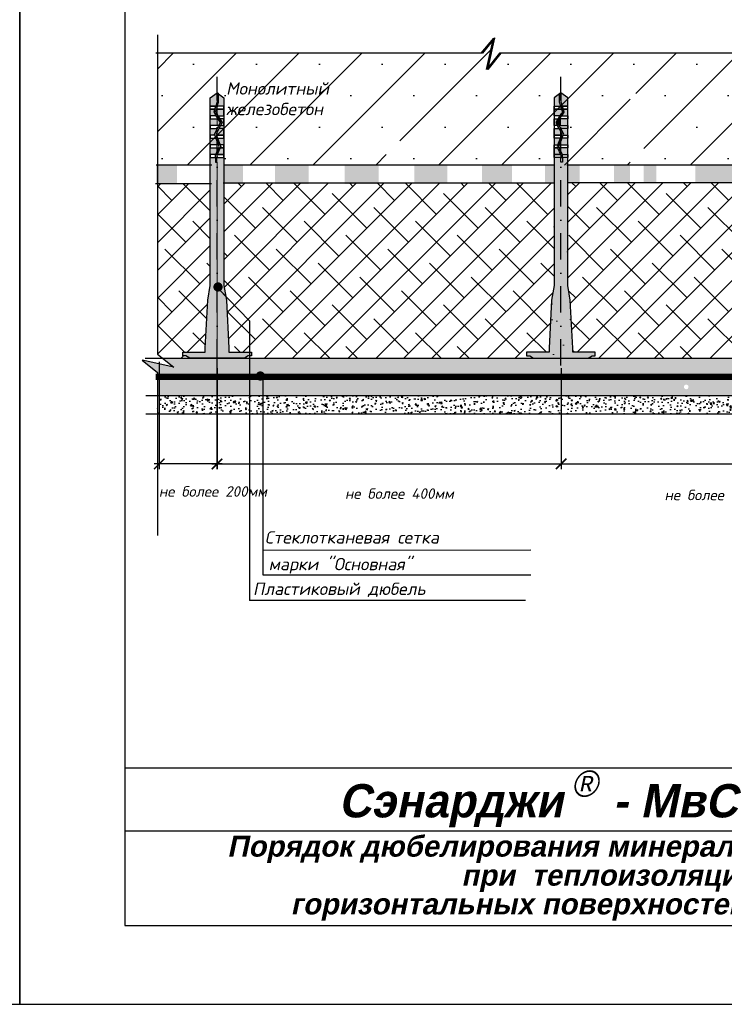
# Model space of a CAD drawing. Header units: inches. Extents: x 47 to 4151, y -1120 to 1902.
# Tile 35 of 93: x 1944 to 2078, y -67 to 120. Entities that reach past the tile are written whole.
import ezdxf

# ---------------------------------------------------------------- set-up
doc = ezdxf.new("R2010")
doc.units = ezdxf.units.IN
doc.header["$LTSCALE"] = 10
doc.header["$MEASUREMENT"] = 0
doc.linetypes.add('DASHDOT', pattern=[1, 0.5, -0.25, 0, -0.25])
doc.linetypes.add('HIDDEN', pattern=[0.375, 0.25, -0.125])
doc.layers.add('dim', color=160, linetype='Continuous', lineweight=15)
doc.layers.add('Layer1', color=108, linetype='Continuous', lineweight=30)
for name, color, linetype in [('DUBEL', 142, 'Continuous'), ('hatch', 240, 'Continuous'), ('ndp', 242, 'Continuous'), ('ramka', 248, 'Continuous')]:
    doc.layers.add(name, color=color, linetype=linetype)
doc.layers.add('list', color=5, linetype='Continuous', plot=False)
doc.styles.add('ndp', font='ARIALBD.TTF', dxfattribs={"oblique": 12})
doc.styles.add('style2', font='romans.shx', dxfattribs={"oblique": 12})
doc.dimstyles.new('1', dxfattribs={"dimtxt": 2, "dimasz": 2, "dimexe": 1, "dimexo": 0.7, "dimgap": 2, "dimtad": 0, "dimtih": 1, "dimtoh": 1, "dimdec": 4, "dimzin": 0, "dimdsep": 46, "dimtxsty": 'style2', "dimblk": 'ARCHTICK', "dimcen": 1.5, "dimdle": 1, "dimadec": 0, "dimazin": 0, "dimtfac": 1, "dimtdec": 4, "dimtofl": 0, "dimtmove": 0, "dimatfit": 2, "dimldrblk": 'DOTSMALL', "dimfxl": 1, "dimtolj": 1, "dimtzin": 0, "dimarcsym": 0})
pattern_1 = [(45, (2e-14, 319.1827), (-2.6516504, 2.6516504), []), (135, (2e-14, 319.1827), (-7.954951, 2.6516504), [9.375, -5.625])]
pattern_2 = [(50, (844.8364, 628.858), (2.5104106, -0.2196325), [0.2625, -2.8875]), (355, (844.8364, 628.858), (-0.4856297, 2.6326725), [0.21, -2.31]), (100.4514, (845.0456, 628.8396), (2.024783, 2.4130384), [0.2230907, -2.4539974]), (46.1842, (844.8364, 629.558), (3.735344, -0.5793166), [0.39375, -4.33125]), (96.6356, (845.1477, 629.5096), (3.271319, 3.409413), [0.334636, -3.680995]), (351.1842, (844.8364, 629.558), (3.271317, 3.409415), [0.315, -3.465]), (21, (845.1864, 629.383), (2.0891747, -1.409166), [0.2625, -2.8875]), (326, (845.1864, 629.383), (0.8516037, 2.538025), [0.21, -2.31]), (71.4514, (845.3605, 629.2655), (2.940779, 1.1288567), [0.2230907, -2.4539974]), (37.5, (844.8364, 628.8579), (0.0425595, 1.1651285), [0, -2.282, 0, -2.345, 0, -2.31875]), (7.5, (844.8364, 628.8579), (0.9207434, 1.380441), [0, -1.337, 0, -2.2295, 0, -0.88375]), (327.5, (844.0559, 628.8579), (1.8683785, -0.07894205), [0, -0.875, 0, -2.73, 0, -3.6225]), (317.5, (843.7059, 628.8579), (2.0411516, 0.3503674), [0, -1.1375, 0, -1.813, 0, -2.5725])]
pattern_3 = [(0, (844.8364, 628.8579), (0.21875, 0.4375), [0, -0.4375])]
pattern_4 = [(350, (2575.33584, 609.73893), (0.29139777, 0.39286785), [0, -0.4375])]

# ---------------------------------------------------------------- blocks, each defined once
blk = doc.blocks.new('_ArchTick')
at = {"layer": 'DUBEL', "color": 0, "const_width": 0.15}
blk.add_lwpolyline([(-0.5, -0.5), (0.5, 0.5)], dxfattribs=at)
blk = doc.blocks.new('*D334')
at = {"layer": 'Defpoints', "color": 0}
for p in [(1970.43, 55.78), (1981.42, 55.98), (1970.43, 35.65)]:
    blk.add_point(p, dxfattribs=at)
at = {"layer": 'dim', "color": 0, "lineweight": -2}
for p, q in [((1970.43, 55.08), (1970.43, 34.65)), ((1981.42, 55.28), (1981.42, 34.65)), ((1982.42, 35.65), (1969.43, 35.65))]:
    blk.add_line(p, q, dxfattribs=at)
at = {"layer": 'dim', "color": 0, "lineweight": -2, "xscale": 2, "yscale": 2, "zscale": 2, "rotation": 180}
blk.add_blockref('_ArchTick', (1970.43, 35.65), dxfattribs=at)
at = {"layer": 'dim', "color": 0, "lineweight": -2, "xscale": 2, "yscale": 2, "zscale": 2}
blk.add_blockref('_ArchTick', (1981.42, 35.65), dxfattribs=at)
at = {"layer": 'dim', "color": 0, "insert": (1980.65, 30.4), "char_height": 2, "attachment_point": 5, "style": 'style2'}
blk.add_mtext('\\A1;{\\fRomanS|b0|i0|c204|p2;не более 200мм}', dxfattribs=at)
blk = doc.blocks.new('_DotSmall')
at = {"layer": 'DUBEL', "color": 0, "const_width": 0.5}
blk.add_lwpolyline([(-0.0625, 0, 1), (0.0625, 0, 1)], format="xyb", close=True, dxfattribs=at)
blk = doc.blocks.new('*D335')
at = {"layer": 'Defpoints', "color": 0}
for p in [(1981.43, 54.58), (2046.96, 54.58), (2046.96, 35.65)]:
    blk.add_point(p, dxfattribs=at)
at = {"layer": 'dim', "color": 0, "lineweight": -2}
for p, q in [((1981.43, 53.88), (1981.43, 34.65)), ((2046.96, 53.88), (2046.96, 34.65)), ((1980.43, 35.65), (2047.96, 35.65))]:
    blk.add_line(p, q, dxfattribs=at)
at = {"layer": 'dim', "color": 0, "lineweight": -2, "xscale": 2, "yscale": 2, "zscale": 2, "rotation": 180}
blk.add_blockref('_ArchTick', (1981.43, 35.65), dxfattribs=at)
at = {"layer": 'dim', "color": 0, "lineweight": -2, "xscale": 2, "yscale": 2, "zscale": 2}
blk.add_blockref('_ArchTick', (2046.96, 35.65), dxfattribs=at)
at = {"layer": 'dim', "color": 0, "insert": (2016.16, 29.99), "char_height": 2, "attachment_point": 5, "style": 'style2'}
blk.add_mtext('\\A1;{\\fRomanS|b0|i0|c204|p2;не более 400мм}', dxfattribs=at)
blk = doc.blocks.new('*D336')
at = {"layer": 'Defpoints', "color": 0}
for p in [(2046.95, 54.33), (2107.95, 54.33), (2107.95, 35.66)]:
    blk.add_point(p, dxfattribs=at)
at = {"layer": 'dim', "color": 0, "lineweight": -2}
for p, q in [((2046.95, 53.63), (2046.95, 34.66)), ((2107.95, 53.63), (2107.95, 34.66)), ((2045.95, 35.66), (2108.95, 35.66))]:
    blk.add_line(p, q, dxfattribs=at)
at = {"layer": 'dim', "color": 0, "lineweight": -2, "xscale": 2, "yscale": 2, "zscale": 2, "rotation": 180}
blk.add_blockref('_ArchTick', (2046.95, 35.66), dxfattribs=at)
at = {"layer": 'dim', "color": 0, "lineweight": -2, "xscale": 2, "yscale": 2, "zscale": 2}
blk.add_blockref('_ArchTick', (2107.95, 35.66), dxfattribs=at)
at = {"layer": 'dim', "color": 0, "insert": (2077.02, 29.73), "char_height": 2, "attachment_point": 5, "style": 'style2'}
blk.add_mtext('\\A1;{\\fRomanS|b0|i0|c204|p2;не более 400мм}', dxfattribs=at)

msp = doc.modelspace()

# ---------------------------------------------------------------- hatches: boundary and pattern name
at = {"layer": 'dim'}
h = msp.add_hatch(color=4, dxfattribs=at)
h.paths.add_polyline_path([(1981.432785, 106.351293), (1980.128791, 105.411398), (1980.128791, 103.782673), (1981.190941, 103.782673), (1981.432785, 104.601025)])
h.paths.add_polyline_path([(1982.736779, 105.411398), (1981.709586, 106.15178), (1981.709586, 104.56098), (1981.432785, 103.782673), (1981.432785, 103.624338), (1981.479577, 103.782673), (1982.736779, 103.782673)])
h.paths.add_polyline_path([(1982.736779, 103.237217), (1981.432785, 103.237217), (1981.432785, 102.230816), (1981.61076, 101.943615), (1982.736779, 101.943615)])
h.paths.add_polyline_path([(1980.853357, 102.640356), (1981.029745, 103.237217), (1980.128791, 103.237217), (1980.128791, 101.943615), (1981.285119, 101.943615)])
h.paths.add_polyline_path([(1981.432785, 103.237217), (1981.318381, 103.237217), (1981.153942, 102.680789), (1981.432785, 102.230816)])
h.paths.add_polyline_path([(1981.432785, 101.398159), (1980.128791, 101.398159), (1980.128791, 100.104557), (1981.432785, 100.104557)])
h.paths.add_polyline_path([(1981.623132, 101.398159), (1981.432785, 101.398159), (1981.432785, 100.104557), (1981.760092, 100.104557), (1982.059015, 100.694768)])
h.paths.add_polyline_path([(1982.736779, 101.398159), (1981.948772, 101.398159), (1982.376202, 100.708409), (1982.07037, 100.104557), (1982.736779, 100.104557)])
h.paths.add_polyline_path([(1982.736779, 99.559101), (1981.794115, 99.559101), (1981.432785, 98.84567), (1981.432785, 98.265499), (1982.736779, 98.265499)])
h.paths.add_polyline_path([(1981.432785, 99.559101), (1980.128791, 99.559101), (1980.128791, 98.265499), (1981.027112, 98.265499), (1981.432785, 97.159011), (1981.432785, 97.963139), (1981.245092, 98.475078), (1981.432785, 98.84567), (1981.432785, 99.458302), (1980.943782, 98.492784)])
h.paths.add_polyline_path([(1981.432785, 97.159011), (1981.227093, 97.720043), (1980.128791, 97.720043), (1980.128791, 96.426441), (1981.432785, 96.426441)])
h.paths.add_polyline_path([(1982.736779, 97.720043), (1981.521912, 97.720043), (1981.996187, 96.426441), (1982.736779, 96.426441)])
h.paths.add_polyline_path([(1982.736779, 95.880985), (1982.054361, 95.880985), (1981.474575, 94.587383), (1982.736779, 94.587383)])
h.paths.add_polyline_path([(1981.432785, 95.880985), (1980.128791, 95.880985), (1980.128791, 94.587383), (1981.171243, 94.587383), (1981.432785, 95.170928)])
h.paths.add_polyline_path([(1981.142369, 94.041927), (1980.128791, 94.041927), (1980.128791, 69.636086), (1979.655902, 66.862232), (1979.17896, 57.722677), (1979.17896, 56.927412), (1974.902895, 56.927412), (1974.902895, 56.212808), (1975.492035, 56.212808), (1976.221555, 55.772011), (1981.432785, 55.772011), (1981.432785, 93.138646), (1981.142369, 93.138646)])
h.paths.add_polyline_path([(1982.736779, 94.041927), (1981.432785, 94.041927), (1981.432785, 55.772011), (1986.644015, 55.772011), (1987.373535, 56.212808), (1987.962675, 56.212808), (1987.962675, 56.927412), (1983.68661, 56.927412), (1983.68661, 57.722677), (1983.209668, 66.862232), (1982.736779, 69.636086)])
h = msp.add_hatch(color=4, dxfattribs=at)
h.paths.add_polyline_path([(2046.91401, 103.237217), (2045.610016, 103.237217), (2045.610016, 101.943615), (2046.736035, 101.943615), (2046.91401, 102.230816)])
h.paths.add_polyline_path([(2046.637209, 106.15178), (2045.610016, 105.411398), (2045.610016, 103.782673), (2046.867218, 103.782673), (2046.91401, 103.624338), (2046.91401, 103.782673), (2046.637209, 104.56098)])
h.paths.add_polyline_path([(2048.218004, 105.411398), (2046.91401, 106.351293), (2046.91401, 104.601025), (2047.155854, 103.782673), (2048.218004, 103.782673)])
h.paths.add_polyline_path([(2048.218004, 103.237217), (2047.31705, 103.237217), (2047.493438, 102.640356), (2047.061676, 101.943615), (2048.218004, 101.943615)])
h.paths.add_polyline_path([(2048.218004, 101.398159), (2046.91401, 101.398159), (2046.91401, 100.104557), (2048.218004, 100.104557)])
h.paths.add_polyline_path([(2047.192853, 102.680789), (2047.028414, 103.237217), (2046.91401, 103.237217), (2046.91401, 102.230816)])
h.paths.add_polyline_path([(2046.398023, 101.398159), (2045.610016, 101.398159), (2045.610016, 100.104557), (2046.276425, 100.104557), (2045.970593, 100.708409)])
h.paths.add_polyline_path([(2048.218004, 99.559101), (2046.91401, 99.559101), (2047.403013, 98.492784), (2046.91401, 99.458302), (2046.91401, 98.84567), (2047.101703, 98.475078), (2046.91401, 97.963139), (2046.91401, 97.159011), (2047.119702, 97.720043), (2047.319684, 98.265499), (2048.218004, 98.265499)])
h.paths.add_polyline_path([(2046.91401, 98.84567), (2046.55268, 99.559101), (2045.610016, 99.559101), (2045.610016, 98.265499), (2046.91401, 98.265499)])
h.paths.add_polyline_path([(2046.824883, 97.720043), (2045.610016, 97.720043), (2045.610016, 96.426441), (2046.350608, 96.426441)])
h.paths.add_polyline_path([(2048.218004, 97.720043), (2047.119702, 97.720043), (2046.91401, 97.159011), (2046.91401, 96.426441), (2048.218004, 96.426441)])
h.paths.add_polyline_path([(2046.292434, 95.880985), (2045.610016, 95.880985), (2045.610016, 94.587383), (2046.87222, 94.587383)])
h.paths.add_polyline_path([(2048.218004, 95.880985), (2046.91401, 95.880985), (2046.91401, 95.170928), (2047.175552, 94.587383), (2048.218004, 94.587383)])
h.paths.add_polyline_path([(2046.91401, 94.041927), (2045.610016, 94.041927), (2045.610016, 69.636086), (2045.137127, 66.862232), (2044.660185, 57.722677), (2044.660185, 56.927412), (2040.38412, 56.927412), (2040.38412, 56.212808), (2040.97326, 56.212808), (2041.70278, 55.772011), (2046.91401, 55.772011)])
h.paths.add_polyline_path([(2048.218004, 94.041927), (2047.204426, 94.041927), (2047.204426, 93.138646), (2046.91401, 93.138646), (2046.91401, 55.772011), (2052.125241, 55.772011), (2052.85476, 56.212808), (2053.4439, 56.212808), (2053.4439, 56.927412), (2049.167835, 56.927412), (2049.167835, 57.722677), (2048.690893, 66.862232), (2048.218004, 69.636086)])
h = msp.add_hatch(dxfattribs=at)
h.set_pattern_fill('AR-SAND', color=1, scale=5, style=0)
h.set_pattern_definition([(37.5, (1898.5226, -668.6334), (-0.31497, 9.63412), [0, -7.6, 0, -8.5, 0, -8.125]), (7.5, (1898.523, -668.633), (8.84888, 14.11073), [0, -4.1, 0, -6.85, 0, -2.625]), (327.5, (1892.373, -668.6334), (15.57071, 0.028295), [0, -2.5, 0, -9, 0, -11.75]), (317.5, (1892.373, -668.633), (15.03063, 4.38838), [0, -1.25, 0, -5.9, 0, -6.75])])
h.paths.add_polyline_path([(2048.218004, 94.041927), (2047.204426, 94.041927), (2047.204426, 93.138646), (2046.91401, 93.138646), (2046.91401, 55.772011), (2052.125241, 55.772011), (2052.85476, 56.212808), (2053.4439, 56.212808), (2053.4439, 56.927412), (2049.167835, 56.927412), (2049.167835, 57.722677), (2048.690893, 66.862232), (2048.218004, 69.636086)])
h.paths.add_polyline_path([(2046.91401, 94.041927), (2045.610016, 94.041927), (2045.610016, 69.636086), (2045.137127, 66.862232), (2044.660185, 57.722677), (2044.660185, 56.927412), (2040.38412, 56.927412), (2040.38412, 56.212808), (2040.97326, 56.212808), (2041.70278, 55.772011), (2046.91401, 55.772011)])
h.paths.add_polyline_path([(2046.292434, 95.880985), (2045.610016, 95.880985), (2045.610016, 94.587383), (2046.87222, 94.587383)])
h.paths.add_polyline_path([(2048.218004, 95.880985), (2046.91401, 95.880985), (2046.91401, 95.170928), (2047.175552, 94.587383), (2048.218004, 94.587383)])
h.paths.add_polyline_path([(2048.218004, 97.720043), (2047.119702, 97.720043), (2046.91401, 97.159011), (2046.91401, 96.426441), (2048.218004, 96.426441)])
h.paths.add_polyline_path([(2046.824883, 97.720043), (2045.610016, 97.720043), (2045.610016, 96.426441), (2046.350608, 96.426441)])
h.paths.add_polyline_path([(2046.91401, 98.84567), (2046.55268, 99.559101), (2045.610016, 99.559101), (2045.610016, 98.265499), (2046.91401, 98.265499)])
h.paths.add_polyline_path([(2048.218004, 99.559101), (2046.91401, 99.559101), (2047.403013, 98.492784), (2046.91401, 99.458302), (2046.91401, 98.84567), (2047.101703, 98.475078), (2046.91401, 97.963139), (2046.91401, 97.159011), (2047.119702, 97.720043), (2047.319684, 98.265499), (2048.218004, 98.265499)])
h.paths.add_polyline_path([(2048.218004, 105.411398), (2046.91401, 106.351293), (2046.91401, 104.601025), (2047.155854, 103.782673), (2048.218004, 103.782673)])
h.paths.add_polyline_path([(2046.637209, 104.56098), (2046.637209, 106.15178), (2045.610016, 105.411398), (2045.610016, 103.782673), (2046.867218, 103.782673), (2046.91401, 103.624338), (2046.91401, 103.782673)])
h.paths.add_polyline_path([(2046.91401, 103.237217), (2045.610016, 103.237217), (2045.610016, 101.943615), (2046.736035, 101.943615), (2046.91401, 102.230816)])
h.paths.add_polyline_path([(2048.218004, 103.237217), (2047.31705, 103.237217), (2047.493438, 102.640356), (2047.061676, 101.943615), (2048.218004, 101.943615)])
h.paths.add_polyline_path([(2048.218004, 101.398159), (2046.91401, 101.398159), (2046.91401, 100.104557), (2048.218004, 100.104557)])
h.paths.add_polyline_path([(2045.970593, 100.708409), (2046.398023, 101.398159), (2045.610016, 101.398159), (2045.610016, 100.104557), (2046.276425, 100.104557)])
msp.add_hatch(color=4, dxfattribs=at).paths.add_polyline_path([(2046.91401, 101.398159), (2046.723663, 101.398159), (2046.287781, 100.694768), (2046.586703, 100.104557), (2046.91401, 100.104557)])
h = msp.add_hatch(dxfattribs=at)
h.set_pattern_fill('ANSI38', color=1, scale=30, style=0)
h.set_pattern_definition(pattern_1)
h.paths.add_polyline_path([(1980.128791, 89.00139), (1970.062316, 89.00139), (1970.062316, 56.552889), (1971.053129, 55.772011), (1976.221555, 55.772011), (1975.492035, 56.212808), (1974.902895, 56.212808), (1974.902895, 56.927412), (1979.17896, 56.927412), (1979.17896, 57.722677), (1979.655902, 66.862232), (1980.128791, 69.636086)])
h = msp.add_hatch(dxfattribs=at)
h.set_pattern_fill('ANSI38', color=1, scale=30, style=0)
h.set_pattern_definition(pattern_1)
h.paths.add_polyline_path([(2045.610016, 89.106451), (1982.736779, 89.106451), (1982.736779, 69.636086), (1983.084135, 67.598579), (1987.6158, 62.913343), (1987.6158, 56.927412), (1987.962675, 56.927412), (1987.962675, 56.212808), (1987.6158, 56.212808), (1987.6158, 55.772011), (1999.860371, 55.772011), (2041.70278, 55.772011), (2040.97326, 56.212808), (2040.38412, 56.212808), (2040.38412, 56.927412), (2044.660185, 56.927412), (2044.660185, 57.722677), (2045.137127, 66.862232), (2045.610016, 69.636086)])
h.paths.add_polyline_path([(1987.6158, 62.913343), (1983.084135, 67.598579), (1983.209668, 66.862232), (1983.68661, 57.722677), (1983.68661, 56.927412), (1987.6158, 56.927412)], flags=17)
h = msp.add_hatch(dxfattribs=at)
h.set_pattern_fill('ANSI38', color=1, scale=30, style=0)
h.set_pattern_definition(pattern_1)
h.paths.add_polyline_path([(2079.91699, 69.067781, -0.0274360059), (2079.868821, 69.065136, -1), (2079.868821, 69.944961, -0.9465932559), (2079.91699, 69.067781), (2079.91699, 55.772011), (2082.16769, 55.772011), (2082.16769, 89.197435), (2048.218004, 89.197435), (2048.218004, 69.636086), (2048.690893, 66.862232), (2049.167835, 57.722677), (2049.167835, 56.927412), (2053.4439, 56.927412), (2053.4439, 56.212808), (2052.85476, 56.212808), (2052.125241, 55.772011), (2079.91699, 55.772011)])
at = {"layer": 'hatch'}
h = msp.add_hatch(dxfattribs=at)
h.set_pattern_fill('SACNCR', color=1, scale=90.327494, style=0)
h.set_pattern_definition([(45, (1186.562, 992.021), (-5.987923, 5.987923), []), (45, (1192.55, 992.021), (-5.987923, 5.987923), [0, -8.4682])])
h.paths.add_polyline_path([(2060.100275, 105.411398), (2061.404269, 106.351293), (2062.708262, 105.411398), (2062.708262, 103.782673), (2062.708262, 103.237217), (2062.708262, 101.398159), (2062.708262, 99.559101), (2062.708262, 97.720043), (2062.708262, 95.880985), (2062.708262, 94.041927), (2062.708262, 92.583028), (2106.5453, 92.583028), (2106.5453, 94.041927), (2106.5453, 94.587383), (2106.5453, 95.880985), (2106.5453, 96.426441), (2106.5453, 97.720043), (2106.5453, 98.265499), (2106.5453, 99.559101), (2106.5453, 100.104557), (2106.5453, 101.398159), (2106.5453, 101.943615), (2106.5453, 103.237217), (2106.5453, 103.782673), (2106.5453, 105.411398), (2107.849294, 106.351293), (2108.126095, 106.15178), (2109.153288, 105.411398), (2109.153288, 103.782673), (2109.153288, 101.943615), (2109.153288, 101.398159), (2109.153288, 100.104557), (2109.153288, 99.559101), (2109.153288, 97.720043), (2109.153288, 96.426441), (2109.153288, 94.587383), (2109.153288, 94.041927), (2109.153288, 92.583028), (2117.908008, 92.583028), (2117.908008, 113.894923), (2035.461816, 113.894923), (2033.018076, 110.794197), (2033.11431, 111.234312), (2032.756455, 110.780249), (2033.977926, 116.3665), (2031.958256, 113.90887), (2031.708097, 113.90887), (2031.696635, 113.894923), (1970.062316, 113.894923), (1970.062316, 92.583028), (2013.65525, 92.583028), (2013.65525, 94.041927), (2013.65525, 94.587383), (2013.65525, 95.880985), (2013.65525, 96.426441), (2013.65525, 97.720043), (2013.65525, 98.265499), (2013.65525, 99.559101), (2013.65525, 100.104557), (2013.65525, 101.398159), (2013.65525, 101.943615), (2013.65525, 103.237217), (2013.65525, 103.782673), (2013.65525, 105.411398), (2014.959243, 106.351293), (2015.236045, 106.15178), (2016.263237, 105.411398), (2016.263237, 103.782673), (2016.263237, 101.943615), (2016.263237, 101.398159), (2016.263237, 100.104557), (2016.263237, 99.559101), (2016.263237, 97.720043), (2016.263237, 96.426441), (2016.263237, 94.587383), (2016.263237, 94.041927), (2016.263237, 92.583028), (2060.100275, 92.583028), (2060.100275, 94.041927), (2060.100275, 94.587383), (2060.100275, 96.426441), (2060.100275, 98.265499), (2060.100275, 99.559101), (2060.100275, 101.398159), (2060.100275, 103.782673)])
h.paths.add_polyline_path([(1982.562023, 101.621321), (2007.308842, 101.37197), (2008.056892, 104.89127), (1983.310074, 105.14062)], flags=24)
h.paths.add_polyline_path([(1982.897195, 105.53746), (2006.526776, 105.28811), (2007.274826, 108.807409), (1983.645245, 109.056759)], flags=24)
h = msp.add_hatch(dxfattribs=at)
h.set_pattern_fill('DOTS', color=1, scale=7, angle=350, style=0)
h.set_pattern_definition(pattern_4)
h.paths.add_polyline_path([(2037.594455, 89.106451), (2037.594455, 92.583028), (2031.877866, 92.583028), (2031.877866, 89.106451)])
h.paths.add_polyline_path([(2025.295593, 89.106451), (2025.295593, 92.583028), (2018.993414, 92.583028), (2018.993414, 89.106451)])
h.paths.add_polyline_path([(2012.187702, 89.00139), (2012.187702, 92.583028), (2005.745481, 92.583028), (2005.745481, 89.00139)])
h.paths.add_polyline_path([(1998.883108, 89.00139), (1998.883108, 92.583028), (1992.440881, 92.583028), (1992.440881, 89.00139)])
h.paths.add_polyline_path([(1986.405014, 89.00139), (1986.405014, 92.583028), (1980.38293, 92.583028), (1980.38293, 89.00139)])
h.paths.add_polyline_path([(1973.800657, 89.00139), (1973.800657, 92.583028), (1969.787196, 92.583028), (1969.787196, 89.00139)])
h = msp.add_hatch(dxfattribs=at)
h.set_pattern_fill('DOTS', color=1, scale=7, angle=350, style=0)
h.set_pattern_definition(pattern_4)
h.paths.add_polyline_path([(2117.908008, 89.271144), (2117.908008, 92.583028), (2113.635025, 92.583028), (2113.635025, 89.271144)])
h.paths.add_polyline_path([(2106.5453, 89.197435), (2106.5453, 92.583028), (2101.590862, 92.583028), (2101.590862, 89.197435)])
h.paths.add_polyline_path([(2095.428736, 89.197435), (2095.428736, 92.583028), (2088.464394, 92.583028), (2088.464394, 89.197435)])
h.paths.add_polyline_path([(2080.061494, 89.197435), (2080.061494, 92.583028), (2072.498879, 92.583028), (2072.498879, 89.197435)])
h.paths.add_polyline_path([(2065.076316, 89.197435), (2065.076316, 92.583028), (2062.708262, 92.583028), (2062.708262, 89.197435)])
h.paths.add_polyline_path([(2060.100275, 89.106451), (2060.100275, 92.583028), (2057.061181, 92.583028), (2057.061181, 89.106451)])
h.paths.add_polyline_path([(2050.478908, 89.106451), (2050.478908, 92.583028), (2043.896629, 92.583028), (2043.896629, 89.106451)])
h = msp.add_hatch(dxfattribs=at)
h.set_pattern_fill('DOTS', color=1, scale=7, style=0)
h.set_pattern_definition(pattern_3)
h.paths.add_polyline_path([(2020.235646, 55.772011), (1999.860371, 55.772011), (1971.053129, 55.772011), (1973.176989, 54.098157), (1967.175977, 55.410318), (1970.062316, 53.038336), (1970.062316, 52.22271), (2020.235646, 52.22271)])
h.paths.add_polyline_path([(2020.235646, 52.22271), (1970.062316, 52.22271), (1970.062316, 48.67341), (2020.235646, 48.67341)])
h.paths.add_polyline_path([(2021.711998, 55.772011), (2020.235646, 55.772011), (2020.235646, 52.22271), (2021.711998, 52.22271)])
h.paths.add_polyline_path([(2021.711998, 52.22271), (2020.235646, 52.22271), (2020.235646, 48.67341), (2021.711998, 48.67341)])
h = msp.add_hatch(dxfattribs=at)
h.set_pattern_fill('DOTS', color=1, scale=7, style=0)
h.set_pattern_definition(pattern_3)
h.paths.add_polyline_path([(2070.90747, 55.772011), (2021.711998, 55.772011), (2021.711998, 52.22271), (2022.637459, 52.22271, -0.5376095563), (2023.042245, 52.834875, -0.5376095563), (2023.447032, 52.22271), (2070.90747, 52.22271)])
h.paths.add_polyline_path([(2070.90747, 49.891427, -0.0725178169), (2070.781859, 49.873113, -1), (2070.781859, 50.752937, -0.0725178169), (2070.90747, 50.734623), (2070.90747, 52.22271), (2023.447032, 52.22271, -0.3007203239), (2023.042245, 51.95505, -0.3007203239), (2022.637459, 52.22271), (2021.711998, 52.22271), (2021.711998, 48.67341), (2070.90747, 48.67341)])
h.paths.add_polyline_path([(2074.285265, 55.772011), (2070.90747, 55.772011), (2070.90747, 52.22271), (2074.285265, 52.22271)])
h.paths.add_polyline_path([(2074.285265, 52.22271), (2070.90747, 52.22271), (2070.90747, 50.734623, -0.7455016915), (2070.90747, 49.891427), (2070.90747, 48.67341), (2074.285265, 48.67341)])
h = msp.add_hatch(dxfattribs=at)
h.set_pattern_fill('DOTS', color=1, scale=7, style=0)
h.set_pattern_definition(pattern_3)
h.paths.add_polyline_path([(2115.02167, 55.410318), (2121.022682, 54.098157), (2118.898821, 55.772011), (2074.285265, 55.772011), (2074.285265, 52.22271), (2117.908008, 52.22271), (2117.908008, 53.038336)])
h.paths.add_polyline_path([(2117.908008, 52.22271), (2074.285265, 52.22271), (2074.285265, 48.67341), (2117.908008, 48.67341)])
h = msp.add_hatch(dxfattribs=at)
h.set_pattern_fill('AR-CONC', color=1, scale=0.35, style=0)
h.set_pattern_definition(pattern_2)
h.paths.add_polyline_path([(2020.235646, 48.67341), (1970.062316, 48.67341), (1970.062316, 45.217955), (2020.235646, 45.217955)])
h.paths.add_polyline_path([(2021.711998, 48.67341), (2020.235646, 48.67341), (2020.235646, 45.217955), (2021.711998, 45.217955)])
h.paths.add_polyline_path([(2023.140407, 48.67341), (2021.711998, 48.67341), (2021.711998, 45.217955), (2023.140407, 45.217955)])
h = msp.add_hatch(dxfattribs=at)
h.set_pattern_fill('AR-CONC', color=1, scale=0.35, style=0)
h.set_pattern_definition(pattern_2)
h.paths.add_polyline_path([(2070.90747, 48.67341), (2023.140407, 48.67341), (2023.140407, 45.217955), (2070.90747, 45.217955)])
h.paths.add_polyline_path([(2074.285265, 48.67341), (2070.90747, 48.67341), (2070.90747, 45.217955), (2071.833383, 45.217955, -0.3585132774), (2072.265057, 45.573127, -0.3585132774), (2072.69673, 45.217955), (2074.285265, 45.217955)])
h = msp.add_hatch(dxfattribs=at)
h.set_pattern_fill('AR-CONC', color=1, scale=0.35, style=0)
h.set_pattern_definition(pattern_2)
h.paths.add_polyline_path([(2117.908008, 48.67341), (2074.285265, 48.67341), (2074.285265, 45.217955), (2117.908008, 45.217955)])

# ---------------------------------------------------------------- linework, layer by layer
at = {"layer": 'dim', "color": 142, "lineweight": 0}
for p, q in [((1981.432785, 106.351293), (1980.128791, 105.411398)), ((1980.128791, 105.411398), (1980.128791, 103.782673)), ((1981.432785, 104.601025), (1981.432785, 106.351293)), ((1981.709586, 106.15178), (1981.709586, 104.56098)), ((1982.736779, 105.411398), (1981.709586, 106.15178)), ((1982.736779, 103.782673), (1982.736779, 105.411398)), ((1980.128791, 103.782673), (1981.190941, 103.782673)), ((1980.128791, 103.237217), (1980.128791, 101.943615)), ((1981.029745, 103.237217), (1980.128791, 103.237217)), ((1980.853357, 102.640356), (1981.029745, 103.237217)), ((1981.190941, 103.782673), (1981.432785, 104.601025)), ((1981.709586, 104.56098), (1981.432785, 103.782673)), ((1981.432785, 103.624338), (1981.479577, 103.782673)), ((1981.432785, 103.782673), (1981.432785, 103.624338)), ((1981.432785, 103.237217), (1981.432785, 102.230816)), ((1982.736779, 103.237217), (1981.432785, 103.237217)), ((1981.479577, 103.782673), (1982.736779, 103.782673)), ((1982.736779, 101.943615), (1982.736779, 103.237217)), ((1980.128791, 101.943615), (1981.285119, 101.943615)), ((1980.128791, 101.398159), (1980.128791, 100.104557)), ((1981.432785, 101.398159), (1980.128791, 101.398159)), ((1981.285119, 101.943615), (1980.853357, 102.640356)), ((1981.432785, 102.230816), (1981.61076, 101.943615)), ((1981.432785, 101.398159), (1981.432785, 100.104557)), ((1981.623132, 101.398159), (1981.432785, 101.398159)), ((1981.432785, 100.104557), (1981.432785, 101.398159)), ((1981.61076, 101.943615), (1982.736779, 101.943615)), ((1982.059015, 100.694768), (1981.623132, 101.398159)), ((1981.948772, 101.398159), (1982.376202, 100.708409)), ((1982.736779, 101.398159), (1981.948772, 101.398159)), ((1982.736779, 100.104557), (1982.736779, 101.398159)), ((1980.128791, 100.104557), (1981.432785, 100.104557)), ((1981.432785, 100.104557), (1981.760092, 100.104557)), ((1981.760092, 100.104557), (1982.059015, 100.694768)), ((1982.376202, 100.708409), (1982.07037, 100.104557)), ((1982.07037, 100.104557), (1982.736779, 100.104557)), ((1980.128791, 94.041927), (1980.128791, 69.636086)), ((1981.142369, 94.041927), (1980.128791, 94.041927)), ((1981.142369, 93.138646), (1981.142369, 94.041927)), ((1981.432785, 93.138646), (1981.142369, 93.138646)), ((1981.432785, 69.762454), (1981.432785, 93.138646)), ((1980.128791, 69.636086), (1979.655902, 66.862232)), ((1981.432785, 68.961568), (1981.432785, 55.772011)), ((1981.432785, 55.772011), (1981.432785, 68.961568)), ((1983.209668, 66.862232), (1983.084135, 67.598579)), ((1979.655902, 66.862232), (1979.17896, 57.722677)), ((1983.68661, 57.722677), (1983.209668, 66.862232)), ((1974.902895, 56.927412), (1974.902895, 56.212808)), ((1979.17896, 56.927412), (1974.902895, 56.927412)), ((1979.17896, 57.722677), (1979.17896, 56.927412)), ((1983.68661, 56.927412), (1983.68661, 57.722677)), ((1987.6158, 56.927412), (1983.68661, 56.927412)), ((1974.902895, 56.212808), (1975.492035, 56.212808)), ((1975.492035, 56.212808), (1976.221555, 55.772011)), ((1986.644015, 55.772011), (1987.373535, 56.212808)), ((1987.373535, 56.212808), (1987.6158, 56.212808))]:
    msp.add_line(p, q, dxfattribs=at)
at = {"layer": 'dim', "color": 242, "lineweight": 0}
for p, q in [((1983.084135, 67.598579), (1981.77487, 68.952213)), ((1987.6158, 56.212808), (1987.6158, 56.927412))]:
    msp.add_line(p, q, dxfattribs=at)
at = {"layer": 'dim', "color": 108, "lineweight": 0}
for p, q in [((1976.221555, 55.772011), (1981.432785, 55.772011)), ((1981.432785, 55.772011), (1986.644015, 55.772011))]:
    msp.add_line(p, q, dxfattribs=at)
at = {"layer": 'dim', "color": 242, "lineweight": 0}
for start, end in [(114.45603427, 245.54396573), (245.54396573, 270), (270, 291.32308492)]:
    msp.add_arc((1981.614906, 69.362011), 0.439912, start, end, dxfattribs=at)
at = {"layer": 'DUBEL', "linetype": 'DASHDOT'}
for p, q in [((1981.432785, 54.405052), (1981.432785, 109.370077)), ((2046.91401, 54.405052), (2046.91401, 109.370077))]:
    msp.add_line(p, q, dxfattribs=at)
at = {"layer": 'DUBEL'}
for points in [[(1983.68661, 57.722677), (1983.68661, 56.927412), (1987.962675, 56.927412), (1987.962675, 56.212808), (1987.373535, 56.212808), (1986.644015, 55.772011), (1976.221555, 55.772011), (1975.492035, 56.212808), (1974.902895, 56.212808), (1974.902895, 56.927412), (1979.17896, 56.927412), (1979.17896, 57.722677), (1979.655902, 66.862232), (1980.128791, 69.636086), (1980.128791, 94.041927), (1981.142369, 94.041927), (1981.142369, 93.138646), (1981.41917, 93.138646), (1981.41917, 94.041927), (1981.142369, 94.041927), (1982.736779, 94.041927), (1982.736779, 94.587383), (1981.474575, 94.587383), (1981.41917, 94.463766), (1981.432785, 94.041927), (1981.142369, 94.041927), (1981.142369, 94.52296), (1981.171243, 94.587383), (1980.128791, 94.587383), (1980.128791, 94.041927), (1980.128791, 95.880985), (1981.751029, 95.880985), (1981.171243, 94.587383), (1981.833713, 96.065467), (1981.701368, 96.426441), (1980.128791, 96.426441), (1980.128791, 95.880985), (1980.128791, 97.720043), (1981.227093, 97.720043), (1981.701368, 96.426441), (1981.027112, 98.265499), (1980.128791, 98.265499), (1980.128791, 97.720043), (1980.128791, 99.559101), (1981.432785, 99.559101), (1980.943782, 98.492784), (1981.760092, 100.104557), (1980.128791, 100.104557), (1980.128791, 99.559101), (1980.128791, 101.398159), (1981.432785, 101.398159), (1981.623132, 101.398159), (1982.059015, 100.694768), (1981.760092, 100.104557), (1982.059015, 100.694768), (1981.285119, 101.943615), (1980.128791, 101.943615), (1980.128791, 101.398159), (1980.128791, 103.237217), (1981.029745, 103.237217), (1980.853357, 102.640356), (1981.285119, 101.943615), (1980.853357, 102.640356), (1981.029745, 103.237217), (1980.128791, 103.237217), (1980.128791, 103.782673), (1981.190941, 103.782673), (1981.029745, 103.237217), (1981.190941, 103.782673), (1980.128791, 103.782673), (1980.128791, 105.411398), (1981.432785, 106.351293), (1981.432785, 104.601025), (1981.190941, 103.782673), (1981.432785, 103.782673), (1981.709586, 104.56098), (1981.709586, 106.15178), (1981.432785, 106.351293), (1982.736779, 105.411398), (1982.736779, 103.782673), (1981.479577, 103.782673), (1981.318381, 103.237217), (1982.736779, 103.237217), (1981.432785, 103.237217), (1981.318381, 103.237217), (1981.153942, 102.680789), (1981.61076, 101.943615), (1982.736779, 101.943615), (1982.736779, 103.782673), (1982.736779, 101.398159), (1981.948772, 101.398159), (1981.61076, 101.943615), (1982.376202, 100.708409), (1982.07037, 100.104557), (1982.736779, 100.104557), (1982.736779, 101.398159), (1982.736779, 99.559101), (1981.794115, 99.559101), (1982.07037, 100.104557), (1981.245092, 98.475078), (1981.521912, 97.720043), (1982.736779, 97.720043), (1982.736779, 99.559101), (1982.736779, 98.265499), (1981.432785, 98.265499), (1981.32193, 98.265499), (1982.736779, 98.265499), (1982.736779, 96.426441), (1981.996187, 96.426441), (1981.521912, 97.720043), (1982.132362, 96.055019), (1982.054361, 95.880985), (1982.736779, 95.880985), (1982.054361, 95.880985), (1981.474575, 94.587383), (1982.736779, 94.587383), (1982.736779, 96.426441), (1982.736779, 94.041927), (1982.736779, 69.636086), (1983.209668, 66.862232), (1983.68661, 57.722677)], [(2044.660185, 57.722677), (2044.660185, 56.927412), (2040.38412, 56.927412), (2040.38412, 56.212808), (2040.97326, 56.212808), (2041.70278, 55.772011), (2052.125241, 55.772011), (2052.85476, 56.212808), (2053.4439, 56.212808), (2053.4439, 56.927412), (2049.167835, 56.927412), (2049.167835, 57.722677), (2048.690893, 66.862232), (2048.218004, 69.636086), (2048.218004, 94.041927), (2047.204426, 94.041927), (2047.204426, 93.138646), (2046.927625, 93.138646), (2046.927625, 94.041927), (2047.204426, 94.041927), (2045.610016, 94.041927), (2045.610016, 94.587383), (2046.87222, 94.587383), (2046.927625, 94.463766), (2046.91401, 94.041927), (2047.204426, 94.041927), (2047.204426, 94.52296), (2047.175552, 94.587383), (2048.218004, 94.587383), (2048.218004, 94.041927), (2048.218004, 95.880985), (2046.595766, 95.880985), (2047.175552, 94.587383), (2046.513082, 96.065467), (2046.645427, 96.426441), (2048.218004, 96.426441), (2048.218004, 95.880985), (2048.218004, 97.720043), (2047.119702, 97.720043), (2046.645427, 96.426441), (2047.319684, 98.265499), (2048.218004, 98.265499), (2048.218004, 97.720043), (2048.218004, 99.559101), (2046.91401, 99.559101), (2047.403013, 98.492784), (2046.586703, 100.104557), (2048.218004, 100.104557), (2048.218004, 99.559101), (2048.218004, 101.398159), (2046.91401, 101.398159), (2046.723663, 101.398159), (2046.287781, 100.694768), (2046.586703, 100.104557), (2046.287781, 100.694768), (2047.061676, 101.943615), (2048.218004, 101.943615), (2048.218004, 101.398159), (2048.218004, 103.237217), (2047.31705, 103.237217), (2047.493438, 102.640356), (2047.061676, 101.943615), (2047.493438, 102.640356), (2047.31705, 103.237217), (2048.218004, 103.237217), (2048.218004, 103.782673), (2047.155854, 103.782673), (2047.31705, 103.237217), (2047.155854, 103.782673), (2048.218004, 103.782673), (2048.218004, 105.411398), (2046.91401, 106.351293), (2046.91401, 104.601025), (2047.155854, 103.782673), (2046.91401, 103.782673), (2046.637209, 104.56098), (2046.637209, 106.15178), (2046.91401, 106.351293), (2045.610016, 105.411398), (2045.610016, 103.782673), (2046.867218, 103.782673), (2047.028414, 103.237217), (2045.610016, 103.237217), (2046.91401, 103.237217), (2047.028414, 103.237217), (2047.192853, 102.680789), (2046.736035, 101.943615), (2045.610016, 101.943615), (2045.610016, 103.782673), (2045.610016, 101.398159), (2046.398023, 101.398159), (2046.736035, 101.943615), (2045.970593, 100.708409), (2046.276425, 100.104557), (2045.610016, 100.104557), (2045.610016, 101.398159), (2045.610016, 99.559101), (2046.55268, 99.559101), (2046.276425, 100.104557), (2047.101703, 98.475078), (2046.824883, 97.720043), (2045.610016, 97.720043), (2045.610016, 99.559101), (2045.610016, 98.265499), (2046.91401, 98.265499), (2047.024865, 98.265499), (2045.610016, 98.265499), (2045.610016, 96.426441), (2046.350608, 96.426441), (2046.824883, 97.720043), (2046.214433, 96.055019), (2046.292434, 95.880985), (2045.610016, 95.880985), (2046.292434, 95.880985), (2046.87222, 94.587383), (2045.610016, 94.587383), (2045.610016, 96.426441), (2045.610016, 94.041927), (2045.610016, 69.636086), (2045.137127, 66.862232), (2044.660185, 57.722677)]]:
    msp.add_lwpolyline(points, close=True, dxfattribs=at)
at = {"layer": 'DUBEL', "linetype": 'HIDDEN', "const_width": 1.2}
msp.add_lwpolyline([(1969.736104, 52.22271), (2117.908008, 52.22271)], dxfattribs=at)
at = {"layer": 'hatch'}
for points in [[(1970.062316, 117.380134), (1970.062316, 56.552889), (1973.176989, 54.098157), (1967.175977, 55.410318), (1970.062316, 53.038336), (1970.062316, 22.010169)], [(2120.48925, 113.894923), (2035.211187, 113.894923), (2032.756455, 110.780249), (2034.068616, 116.781262), (2031.696635, 113.894923), (1969.788566, 113.894923)], [(2120.750871, 113.90887), (2035.472808, 113.90887), (2033.018076, 110.794197), (2034.330237, 116.795209), (2031.958256, 113.90887), (1984.841114, 113.90887)], [(2120.750871, 113.90887), (2035.472808, 113.90887), (2033.018076, 110.794197), (2034.330237, 116.795209), (2031.958256, 113.90887), (2016.611225, 113.90887)]]:
    msp.add_lwpolyline(points, dxfattribs=at)
at = {"layer": 'Layer1'}
for p, q in [((1980.453354, 92.583028), (1969.818212, 92.583028)), ((2045.739982, 92.583028), (1982.681169, 92.583028)), ((2106.5453, 92.583028), (2048.049084, 92.583028)), ((1980.350292, 89.00139), (1969.708827, 89.00139)), ((2045.689012, 89.106451), (1982.611772, 89.106451)), ((2106.602838, 89.197435), (2048.136223, 89.197435)), ((1967.723772, 55.772011), (1999.860371, 55.772011)), ((1999.860371, 55.772011), (2118.898821, 55.772011)), ((1967.865383, 48.67341), (2117.908008, 48.67341)), ((1967.865383, 45.217955), (2117.908008, 45.217955))]:
    msp.add_line(p, q, dxfattribs=at)
at = {"layer": 'list'}
for points in [[(1733.848281, -67.308975), (1943.848281, -67.308975), (1943.848281, 222.691025), (1733.848281, 222.691025)], [(1733.848282, -67.308975), (1943.848282, -67.308975), (1943.848282, 222.691025), (1733.848282, 222.691025)], [(1943.848281, -67.308976), (2153.848281, -67.308976), (2153.848281, 222.691024), (1943.848281, 222.691024)], [(1943.848282, -67.308976), (2153.848282, -67.308976), (2153.848282, 222.691024), (1943.848282, 222.691024)]]:
    msp.add_lwpolyline(points, close=True, dxfattribs=at)
at = {"layer": 'ndp'}
for p, q in [((1981.607993, 69.124745), (1987.6158, 62.913343)), ((1987.6158, 62.913343), (1987.6158, 9.59736)), ((1990.177881, 51.754585), (1990.177881, 14.487361)), ((1990.238273, 19.211318), (2041.160566, 19.257887)), ((1990.1623, 14.497381), (2041.160566, 14.543951)), ((1987.612904, 9.65939), (2040.180213, 9.705959))]:
    msp.add_line(p, q, dxfattribs=at)
at = {"layer": 'ndp', "const_width": 0.879825}
for points in [[(1981.614906, 69.801923, 1), (1981.614906, 68.922098, 1)], [(1989.686745, 52.834875, 1), (1989.686745, 51.95505, 1)]]:
    msp.add_lwpolyline(points, format="xyb", close=True, dxfattribs=at)
at = {"layer": 'ramka'}
for p, q in [((2138.848282, -22.308976), (1963.848282, -22.308976)), ((2138.848282, -34.308976), (1963.848282, -34.308976))]:
    msp.add_line(p, q, dxfattribs=at)
msp.add_lwpolyline([(1963.848282, -52.308976), (2138.848282, -52.308976), (2138.848282, 207.691024), (1963.848282, 207.691024)], close=True, dxfattribs=at)

# ---------------------------------------------------------------- texts
at = {"layer": 'ndp', "oblique": 12}
for s, height, style, p in [('Монолитный', 2.3461995, 'style2', (1983.161524, 105.999335)), ('железобетон', 2.34619952, 'style2', (1983.161524, 102.083195)), ('Стеклотканевая сетка', 2.34619952, 'style2', (1990.537283, 20.475112)), ('марки "Основная"', 2.34619952, 'style2', (1991.255052, 15.389026)), ('Пластиковый дюбель', 2.34619952, 'style2', (1988.276734, 10.675082)), ('Сэнарджи    - МвС', 6.33260053, 'ndp', (2004.572726, -31.69741)), ('Порядок дюбелирования минераловатной плиты ', 4, 'ndp', (1983.358648, -39.175404)), ('при  теплоизоляции', 4, 'ndp', (2027.932204, -44.705991)), (' горизонтальных поверхностей фасадов', 4, 'ndp', (1993.871914, -50.184553))]:
    msp.add_text(s, height=height, dxfattribs=dict(at, style=style)).set_placement(p)
at = {"layer": 'ndp', "insert": (2048.913218, -22.77085), "char_height": 5, "attachment_point": 1, "style": 'style2'}
msp.add_mtext('{\\fCentury Gothic|b0|i0|c204|p32;®}', dxfattribs=at)

# ---------------------------------------------------------------- dimensions: what is measured, and where the dimension line sits
at = {"layer": 'dim'}
dim = msp.add_linear_dim(base=(1970.430151, 35.653904), p1=(1981.423229, 55.979694), p2=(1970.430151, 55.781773), angle=180, text='{\\fRomanS|b0|i0|c204|p2;не более 200мм}', dimstyle='1', override={"dimtmove": 2}, dxfattribs=at)
dim.commit()
dim.dimension.update_dxf_attribs({"geometry": '*D334', "text_midpoint": (1980.64693, 30.403272), "dimtype": 160})
for base, p1, p2, picture, middle in [((2046.959163, 35.653291), (1981.429094, 54.58363), (2046.959163, 54.58363), '*D335', (2016.161533, 29.987533)), ((2107.952686, 35.657401), (2046.951987, 54.330633), (2107.952686, 54.330633), '*D336', (2077.015367, 29.734537))]:
    dim = msp.add_linear_dim(base=base, p1=p1, p2=p2, text='{\\fRomanS|b0|i0|c204|p2;не более 400мм}', dimstyle='1', override={"dimtmove": 2}, dxfattribs=at)
    dim.commit()
    dim.dimension.update_dxf_attribs({"geometry": picture, "text_midpoint": middle, "dimtype": 160})

doc.saveas('drawing.dxf')
